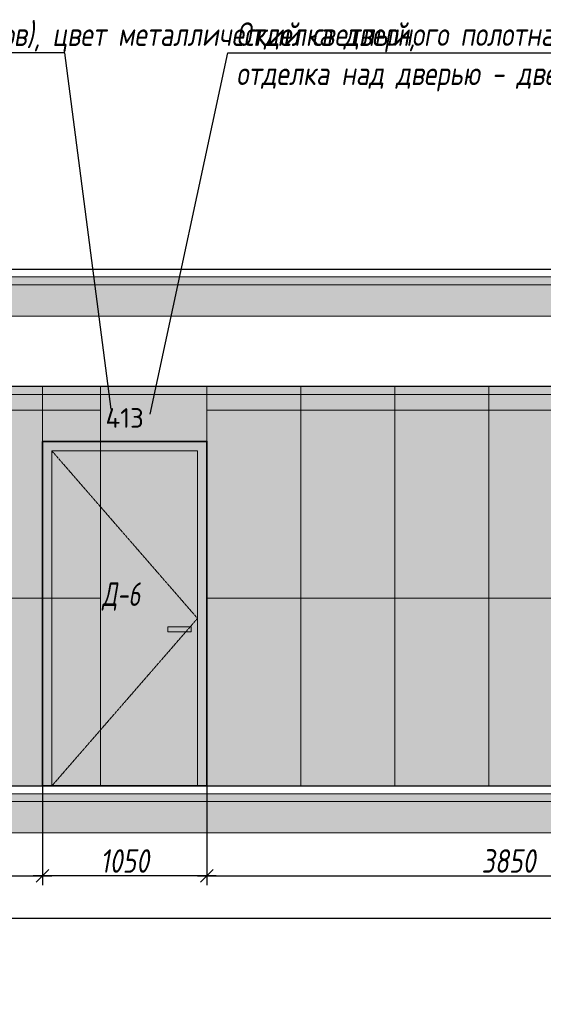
# Model space of a CAD drawing. Header units: millimetres. Extents: x -521669 to 178656, y -69521 to 560843.
# Tile 37 of 256: x -415071 to -411729, y 534424 to 540711. Entities that reach past the tile are written whole.
import ezdxf
from ezdxf import colors
from ezdxf.entities.mleader import LeaderData, LeaderLine
from ezdxf.math import Vec2, Vec3

# ---------------------------------------------------------------- set-up
doc = ezdxf.new("R2010")
doc.units = ezdxf.units.MM
doc.linetypes.add('( Hidden )', pattern=[0.375, 0.25, -0.125])
doc.linetypes.add('DASHDOT', pattern=[25.4, 12.7, -6.35, 0, -6.35])
doc.layers.get('Defpoints').update_dxf_attribs({"color": 31})
for name, color, linetype, lineweight in [('A-DETL-GENF', 7, 'Continuous', 5), ('dim_razv', 93, 'DASHDOT', 9), ('meb', 26, 'Continuous', 15), ('Двери', 7, 'Continuous', 5), ('Отделка стен', 253, 'Continuous', 0)]:
    doc.layers.add(name, color=color, linetype=linetype, lineweight=lineweight)
doc.styles.add('fl_iso paper', font='isocpeur.ttf', dxfattribs={"width": 0.8, "oblique": 10})
doc.styles.add('GODT type AU', font='isocpeur.ttf')
doc.styles.add('In tre', font='isocpeur.ttf', dxfattribs={"width": 0.8, "oblique": 10})
doc.dimstyles.new('In tre 1_50', dxfattribs={"dimtxt": 150, "dimasz": 80, "dimexe": 60, "dimexo": 10, "dimgap": 20, "dimtad": 1, "dimdec": 0, "dimrnd": 5, "dimzin": 0, "dimdsep": 46, "dimtxsty": 'fl_iso paper', "dimblk": 'OBLIQUE', "dimcen": 0, "dimdle": 60, "dimadec": 0, "dimazin": 0, "dimtfac": 1, "dimtdec": 0, "dimtofl": 0, "dimtmove": 1, "dimatfit": 1, "dimfxl": 40, "dimtolj": 1, "dimtzin": 0, "dimarcsym": 1})
pattern_1 = [(45, (47260.284, 4e-10), (-44.90128, 44.90128), []), (45, (47305.185, 4e-10), (-44.90128, 44.90128), [79.375, -15.875, 0, -15.875])]
pattern_2 = [(45, (47260.28, 4e-10), (-89.80256, 89.80256), []), (45, (47350.09, 4e-10), (-89.80256, 89.80256), [158.75, -31.75, 0, -31.75])]

# ---------------------------------------------------------------- blocks, each defined once
blk = doc.blocks.new('*U12278')
at = {"layer": 'A-DETL-GENF'}
h = blk.add_hatch(dxfattribs=at)
h.set_pattern_fill('ANSI35', color=256, scale=10, style=0)
h.set_pattern_definition(pattern_1)
h.paths.add_polyline_path([(0, -100), (47680.7, -100), (47680.7, -50), (0, -50)])
h = blk.add_hatch(dxfattribs=at)
h.set_pattern_fill('ANSI35', color=256, scale=20, style=0)
h.set_pattern_definition(pattern_2)
h.paths.add_polyline_path([(0, -300), (47680.7, -300), (47680.7, -100), (0, -100)])
at = {"lineweight": 13}
blk.add_lwpolyline([(0, -50), (47680.7, -50), (47680.7, 0), (0, 0)], close=True, dxfattribs=at)
at = {"lineweight": 30}
blk.add_lwpolyline([(0, 0), (47680.7, 0)], dxfattribs=at)
at = {"layer": 'A-DETL-GENF'}
for points in [[(0, -100), (47680.7, -100), (47680.7, -50), (0, -50)], [(0, -300), (47680.7, -300), (47680.7, -100), (0, -100)]]:
    blk.add_lwpolyline(points, close=True, dxfattribs=at)
blk = doc.blocks.new('*U12279')
at = {"layer": 'A-DETL-GENF'}
h = blk.add_hatch(dxfattribs=at)
h.set_pattern_fill('ANSI35', color=256, scale=10, style=0)
h.set_pattern_definition(pattern_1)
h.paths.add_polyline_path([(0, -100), (47680.7, -100), (47680.7, -50), (0, -50)])
h = blk.add_hatch(dxfattribs=at)
h.set_pattern_fill('ANSI35', color=256, scale=20, style=0)
h.set_pattern_definition(pattern_2)
h.paths.add_polyline_path([(0, -300), (47680.7, -300), (47680.7, -100), (0, -100)])
at = {"lineweight": 13}
blk.add_lwpolyline([(0, -50), (47680.7, -50), (47680.7, 0), (0, 0)], close=True, dxfattribs=at)
at = {"lineweight": 30}
blk.add_lwpolyline([(0, 0), (47680.7, 0)], dxfattribs=at)
at = {"layer": 'A-DETL-GENF'}
for points in [[(0, -100), (47680.7, -100), (47680.7, -50), (0, -50)], [(0, -300), (47680.7, -300), (47680.7, -100), (0, -100)]]:
    blk.add_lwpolyline(points, close=True, dxfattribs=at)
blk = doc.blocks.new('_Oblique')
at = {"color": 0, "linetype": 'ByBlock', "lineweight": -2}
blk.add_line((-0.5, -0.5), (0.5, 0.5), dxfattribs=at)
blk = doc.blocks.new('*D12298')
at = {"layer": 'Defpoints', "color": 0, "linetype": 'ByBlock', "transparency": 16777216}
for p in [(-418173.8, 535966.6), (-414925.8, 535852), (-414925.8, 535244)]:
    blk.add_point(p, dxfattribs=at)
at = {"layer": 'dim_razv', "color": 0, "linetype": 'ByBlock', "lineweight": -2, "transparency": 16777216}
for p, q in [((-418173.8, 535956.6), (-418173.8, 535184)), ((-414925.8, 535842), (-414925.8, 535184)), ((-418233.8, 535244), (-414865.8, 535244))]:
    blk.add_line(p, q, dxfattribs=at)
at = {"layer": 'dim_razv', "color": 0, "linetype": 'ByBlock', "lineweight": -2, "transparency": 16777216, "xscale": 80, "yscale": 80, "zscale": 80, "rotation": 180}
blk.add_blockref('_Oblique', (-418173.8, 535244), dxfattribs=at)
at = {"layer": 'dim_razv', "color": 0, "linetype": 'ByBlock', "lineweight": -2, "transparency": 16777216, "xscale": 80, "yscale": 80, "zscale": 80}
blk.add_blockref('_Oblique', (-414925.8, 535244), dxfattribs=at)
at = {"layer": 'dim_razv', "color": 0, "linetype": 'ByBlock', "transparency": 16777216, "insert": (-416549.8, 535339), "char_height": 150, "attachment_point": 5, "style": 'fl_iso paper'}
blk.add_mtext('\\A1;3250', dxfattribs=at)
blk = doc.blocks.new('*D12299')
at = {"layer": 'Defpoints', "color": 0, "linetype": 'ByBlock', "transparency": 16777216}
for p in [(-414925.8, 535818.2), (-413875.8, 535818.2), (-414925.8, 535244)]:
    blk.add_point(p, dxfattribs=at)
at = {"layer": 'dim_razv', "color": 0, "linetype": 'ByBlock', "lineweight": -2, "transparency": 16777216}
for p, q in [((-414925.8, 535808.2), (-414925.8, 535184)), ((-413875.8, 535808.2), (-413875.8, 535184)), ((-413815.8, 535244), (-414985.8, 535244))]:
    blk.add_line(p, q, dxfattribs=at)
at = {"layer": 'dim_razv', "color": 0, "linetype": 'ByBlock', "lineweight": -2, "transparency": 16777216, "xscale": 80, "yscale": 80, "zscale": 80, "rotation": 180}
blk.add_blockref('_Oblique', (-414925.8, 535244), dxfattribs=at)
at = {"layer": 'dim_razv', "color": 0, "linetype": 'ByBlock', "lineweight": -2, "transparency": 16777216, "xscale": 80, "yscale": 80, "zscale": 80}
blk.add_blockref('_Oblique', (-413875.8, 535244), dxfattribs=at)
at = {"layer": 'dim_razv', "color": 0, "linetype": 'ByBlock', "transparency": 16777216, "insert": (-414400.8, 535339), "char_height": 150, "attachment_point": 5, "style": 'fl_iso paper'}
blk.add_mtext('\\A1;1050', dxfattribs=at)
blk = doc.blocks.new('*D12305')
at = {"layer": 'Defpoints', "color": 0, "linetype": 'ByBlock', "transparency": 16777216}
for p in [(-430755.7, 535618.2), (-408895.8, 535397.2), (-430755.7, 534971.6)]:
    blk.add_point(p, dxfattribs=at)
at = {"layer": 'dim_razv', "color": 0, "linetype": 'ByBlock', "lineweight": -2, "transparency": 16777216}
for p, q in [((-430755.7, 535608.2), (-430755.7, 534911.6)), ((-408895.8, 535387.2), (-408895.8, 534911.6)), ((-408835.8, 534971.6), (-430815.7, 534971.6))]:
    blk.add_line(p, q, dxfattribs=at)
at = {"layer": 'dim_razv', "color": 0, "linetype": 'ByBlock', "lineweight": -2, "transparency": 16777216, "xscale": 80, "yscale": 80, "zscale": 80, "rotation": 180}
blk.add_blockref('_Oblique', (-430755.7, 534971.6), dxfattribs=at)
at = {"layer": 'dim_razv', "color": 0, "linetype": 'ByBlock', "lineweight": -2, "transparency": 16777216, "xscale": 80, "yscale": 80, "zscale": 80}
blk.add_blockref('_Oblique', (-408895.8, 534971.6), dxfattribs=at)
at = {"layer": 'dim_razv', "color": 0, "linetype": 'ByBlock', "transparency": 16777216, "insert": (-419825.7, 535066.6), "char_height": 150, "attachment_point": 5, "style": 'fl_iso paper'}
blk.add_mtext('\\A1;21860', dxfattribs=at)
blk = doc.blocks.new('*D12337')
at = {"layer": 'Defpoints', "color": 0, "linetype": 'ByBlock', "transparency": 16777216}
for p in [(-413875.8, 535975.5), (-410025.8, 535935.9), (-410025.8, 535244)]:
    blk.add_point(p, dxfattribs=at)
at = {"layer": 'dim_razv', "color": 0, "linetype": 'ByBlock', "lineweight": -2, "transparency": 16777216}
for p, q in [((-413875.8, 535965.5), (-413875.8, 535184)), ((-410025.8, 535925.9), (-410025.8, 535184)), ((-413935.8, 535244), (-409965.8, 535244))]:
    blk.add_line(p, q, dxfattribs=at)
at = {"layer": 'dim_razv', "color": 0, "linetype": 'ByBlock', "lineweight": -2, "transparency": 16777216, "xscale": 80, "yscale": 80, "zscale": 80, "rotation": 180}
blk.add_blockref('_Oblique', (-413875.8, 535244), dxfattribs=at)
at = {"layer": 'dim_razv', "color": 0, "linetype": 'ByBlock', "lineweight": -2, "transparency": 16777216, "xscale": 80, "yscale": 80, "zscale": 80}
blk.add_blockref('_Oblique', (-410025.8, 535244), dxfattribs=at)
at = {"layer": 'dim_razv', "color": 0, "linetype": 'ByBlock', "transparency": 16777216, "insert": (-411950.8, 535339), "char_height": 150, "attachment_point": 5, "style": 'fl_iso paper'}
blk.add_mtext('\\A1;3850', dxfattribs=at)
blk = doc.blocks.new('*U12277')
at = {"layer": 'dim_razv', "true_color": 0xffffff, "transparency": 33554559}
h = blk.add_hatch(color=7, dxfattribs=at)
h.dxf.hatch_style = 1
h.paths.add_polyline_path([(0, 0), (46839.8, 0), (46839.8, 50), (0, 50)])
at = {"lineweight": 20, "transparency": 33554559}
blk.add_lwpolyline([(0, 0), (46839.8, 0), (46839.8, 50), (0, 50)], close=True, dxfattribs=at)

msp = doc.modelspace()

# ---------------------------------------------------------------- hatches: boundary and pattern name
at = {"layer": 'dim_razv', "true_color": 0xeceae4, "transparency": 33554687}
h = msp.add_hatch(dxfattribs=at)
h.set_pattern_fill('AR-SAND', color=254, scale=3, angle=315)
h.set_pattern_definition([(352.5, (120932.77, 69898.98), (100.426047, 107.214405), [0, -115.824, 0, -129.54, 0, -123.825]), (322.5, (120932.77, 69898.98), (247.419855, 56.70328), [0, -62.484, 0, -104.394, 0, -40.005]), (282.5, (120866.5, 69965.26), (168.099694, -167.489948), [0, -38.1, 0, -137.16, 0, -179.07]), (272.5, (120866.5, 69965.26), (209.265234, -114.68433), [0, -19.05, 0, -89.916, 0, -102.87])])
h.paths.add_polyline_path([(-435515.6, 538368.2), (-454175.6, 538368.2), (-454175.6, 535818.2), (-407335.8, 535818.2), (-407335.8, 538368.2), (-434252.7, 538368.2)])
h.paths.add_polyline_path([(-451545.6, 538018.2), (-452045.6, 538018.2), (-452045.6, 535968.2), (-451545.6, 535968.2)], flags=16)
h.paths.add_polyline_path([(-448145.6, 538018.2), (-450145.6, 538018.2), (-450145.6, 535968.2), (-448145.6, 535968.2)], flags=16)
h.paths.add_polyline_path([(-447375.6, 535818.2), (-445765.6, 535818.2), (-445765.6, 538018.2), (-447375.6, 538018.2)], flags=17)
h.paths.add_polyline_path([(-445220.7, 538318.2), (-443520.7, 538318.2), (-443520.7, 535818.2), (-445220.7, 535818.2)], flags=16)
h.paths.add_polyline_path([(-442975.6, 535818.2), (-442975.6, 537998.2), (-441015.6, 537998.2), (-441015.6, 535818.2)], flags=17)
h.paths.add_polyline_path([(-439045.6, 538018.2), (-440545.6, 538018.2), (-440545.6, 535968.2), (-439045.6, 535968.2)], flags=16)
h.paths.add_polyline_path([(-438445.6, 538018.2), (-438845.6, 538018.2), (-438845.6, 535968.2), (-438445.6, 535968.2)], flags=16)
h.paths.add_polyline_path([(-436995.6, 538018.2), (-437945.6, 538018.2), (-437945.6, 535968.2), (-436995.6, 535968.2)], flags=16)
h.paths.add_polyline_path([(-434995.6, 538018.2), (-435395.6, 538018.2), (-435395.6, 535968.2), (-434995.6, 535968.2)], flags=16)
h.paths.add_polyline_path([(-432315.6, 538018.2), (-433765.6, 538018.2), (-433765.6, 535818.2), (-432315.6, 535818.2)], flags=16)
h.paths.add_polyline_path([(-419448.7, 537221.9), (-418698.7, 537221.9), (-418698.7, 535871.9), (-419448.7, 535871.9)], flags=16)
h.paths.add_polyline_path([(-450845.6, 538018.2), (-451445.6, 538018.2), (-451445.6, 535968.2), (-450845.6, 535968.2)], flags=16)
at = {"layer": 'dim_razv', "true_color": 0xcccccc}
h = msp.add_hatch(dxfattribs=at)
h.set_pattern_fill('AR-SAND', color=254, scale=3, angle=315)
h.set_pattern_definition([(352.5, (-535552.88, 524679.52), (100.42605, 107.2144), [0, -115.824, 0, -129.54, 0, -123.825]), (322.5, (-535552.88, 524679.52), (247.41986, 56.70328), [0, -62.484, 0, -104.394, 0, -40.005]), (282.5, (-535619.15, 524745.8), (168.0997, -167.48995), [0, -38.1, 0, -137.16, 0, -179.07]), (272.5, (-535619.15, 524745.8), (209.26523, -114.68433), [0, -19.05, 0, -89.916, 0, -102.87])])
h.paths.add_polyline_path([(-414125.8, 536833.2), (-413975.8, 536833.2), (-413975.8, 536803.2), (-414125.8, 536803.2)])
at = {"layer": 'meb', "lineweight": 9, "true_color": 0x000000, "transparency": 33554687}
h = msp.add_hatch(dxfattribs=at)
h.set_pattern_fill('WOOD6', color=18, scale=500, angle=70, pattern_type=2)
h.set_pattern_definition([(65.6014, (-568453.917, 540988.9), (171.008879, 469.846507), [32.596, -6486.6055]), (74.3987, (-568416.33, 540975.217), (1582.275289, 5809.165425), [32.596, -6486.6065]), (66.9874, (-568628.192, 541036.366), (171.0084906, 469.846981), [47.5655, -9465.5815]), (73.0127, (-568656.383, 541046.627), (2608.34782, 8628.2388574), [47.5655, -9465.5825]), (65.4262, (-568508.813, 540976.953), (2692.964117, 5936.9969055), [62.6995, -12477.2345]), (74.5739, (-568381.955, 540930.78), (1582.2764426, 5809.1649888), [62.6995, -12477.2365]), (68.1525, (-568596.167, 540992.785), (171.0092826, 469.8465317), [77.5405, -15430.521]), (71.8476, (-568708.925, 541033.828), (4660.4585783, 14266.3986336), [77.5405, -15430.522]), (63.4182, (-568556.653, 540991.705), (2008.926161, 4057.6106541), [65.4315, -13020.817]), (74.5739, (-568330.272, 540911.97), (1582.2764426, 5809.1649888), [62.6995, -12477.2365]), (71.8476, (-568748.862, 541048.363), (4660.4585783, 14266.3986336), [77.5405, -15430.522]), (70, (-568443.56, 540615.33), (-469.8463, 171.01), [70, -430]), (70, (-568495.24, 540634.14), (-469.8463, 171.01), [70, -430]), (70, (-568612.7, 540676.9), (-469.8463, 171.01), [70, -430]), (69.209, (-568686.473, 540703.74), (12954.03862925, 34127.60422081), [72.507, -72434.4025]), (69.5225, (-568723.9034, 540717.3634), (171.01042241, 469.84603378), [100.0035, -59902.08]), (82.609, (-568764.8186, 540732.255), (4409.75308902, 34044.93653618), [48.674, -38890.441]), (61.4686, (-568748.962, 540726.484), (1666.9538994, 3117.900554), [50.5595, -10061.3315]), (70.4775, (-568788.1155, 540740.7346), (19880.30710864, 56082.73736222), [100.0035, -59902.08]), (70.7899, (-568825.547, 540754.359), (11839.88184324, 34001.03541368), [72.507, -36430.962]), (70.7899, (-568865.484, 540768.8945), (11839.88184324, 34001.03541368), [72.507, -36430.962]), (76.0724, (-568588.765, 540742.669), (3378.7563056, 13668.722228), [118.163, -23514.439]), (63.9277, (-568471.303, 540699.917), (4188.85944166, 8585.06869065), [118.163, -23514.4345]), (76.0724, (-568660.736, 540771.525), (3378.7563056, 13668.722228), [118.163, -23514.439]), (63.9277, (-568801.689, 540822.818), (4188.85944166, 8585.06869065), [118.163, -23514.4345]), (85.9453, (-568509.51, 540777.675), (43.186263, 1580.547963), [36.4005, -3603.6525]), (80.954, (-568544.553, 540739.88), (385.2068691, 2520.240605), [78.9385, -15708.7115]), (59.0461, (-568506.965, 540726.199), (6795.4575344, 11360.9666392), [78.9385, -15708.706]), (80.954, (-568688.918, 540811.048), (385.2068691, 2520.240605), [78.9385, -15708.7115]), (59.0461, (-568754.697, 540834.989), (6795.4575344, 11360.9666392), [78.9385, -15708.706]), (74.7636, (-568634.47, 540748.663), (1411.268487, 5339.318), [120.416, -5900.381]), (63.9277, (-568419.62, 540681.106), (4188.85944166, 8585.06869065), [118.163, -23514.4345]), (63.9277, (-568841.626, 540837.354), (4188.85944166, 8585.06869065), [118.163, -23514.4345]), (46.8016, (-568737.61, 540823.45), (1794.733447, 2007.214747), [38.079, -3769.802]), (63.9911, (-568758.557, 540780.525), (2179.9383233, 4527.455938), [47.7625, -9504.722]), (73.3664, (-568568.21, 540660.695), (2266.322845, 7688.5481597), [82.6425, -8432.05]), (66.6337, (-568539.742, 540650.334), (171.00869, 469.8466143), [82.6425, -8432.049]), (71.5911, (-568653.427, 540691.712), (5515.5177835, 16615.6266733), [60.023, -17946.92]), (70, (-568560.3, 540857.36), (-469.8463, 171.01), [62.5, -437.5]), (70, (-568419.37, 540806.06), (-469.8463, 171.01), [62.5, -437.5]), (51.5652, (-568477.01, 540896.2), (171.00867, 469.84671), [31.623, -1549.5145]), (63.2903, (-568496.247, 540857.98), (2008.926495, 4057.6104033), [42.793, -8515.826]), (76.3401, (-568506.94, 540813.984), (898.24016, 3929.77849), [45.277, -4482.415]), (80.6196, (-568462.502, 540848.36), (385.2061187, 2520.240567), [40.697, -8098.712]), (92.6198, (-568455.87, 540888.51), (-212.463999, 3801.952825), [32.5, -6467.497]), (70, (-568532.14, 540817.84), (-469.8463, 171.01), [95, -405]), (70, (-568466.36, 540793.9), (-469.8463, 171.01), [95, -405]), (73.3664, (-568676.507, 540889.004), (2266.322845, 7688.5481597), [85.147, -8429.5455]), (66.6337, (-568714.095, 540902.685), (171.00869, 469.8466143), [85.147, -8429.545]), (70, (-568367.7, 540787.24), (-469.8463, 171.01), [62.5, -437.5]), (51.5652, (-568509.51, 540777.67), (171.00867, 469.84671), [55.34, -1525.7975]), (65.2365, (-568475.112, 540821.023), (171.009178, 469.846743), [30.104, -5990.692]), (77.4314, (-568724.813, 540770.903), (1625.459454, 7389.714305), [57.987, -11539.4265]), (88.4349, (-568712.2, 540827.5), (-127.82536, 1110.70212), [23.717, -1557.4215]), (63.66, (-568538.95, 540916.09), (171.008346, 469.847107), [67.9155, -4459.7755]), (76.3401, (-568397.994, 540864.786), (898.24016, 3929.77849), [67.9155, -4459.7765]), (71.273, (-568632.295, 540886.214), (7054.6075495, 20844.2438088), [112.528, -22393.0265]), (68.7271, (-568749.764, 540928.965), (171.0088508, 469.8466633), [112.528, -22393.0255]), (61.0275, (-568499.65, 540907.107), (3162.809465, 5765.986942), [48.0885, -9569.6]), (70, (-568602.83, 540864.85), (-469.8463, 171.01), [135, -365]), (76.3401, (-568346.31, 540845.975), (898.24016, 3929.77849), [67.9155, -4459.7765]), (68.7271, (-568789.7, 540943.5), (171.0088508, 469.8466633), [112.528, -22393.0255]), (60.5378, (-568476.36, 540949.18), (171.009083, 469.84671), [45.6205, -2995.7595]), (70, (-568652.13, 540970.6), (-469.8463, 171.01), [70, -430]), (70, (-568680.3, 540980.85), (-469.8463, 171.01), [70, -430]), (79.211, (-568433.871, 540883.166), (556.2152697, 2990.0877084), [93.7085, -18647.955]), (76.4916, (-568707.9897, 541182.4795), (14455.54399161, 60185.545455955), [57.862, -83980.958]), (76.4916, (-568668.0527, 541167.9436), (14455.54399161, 60185.545455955), [57.862, -83980.958]), (80.0418, (-568631.155, 541130.5603), (8425.60322164, 48013.86418706), [81.2445, -57297.7555]), (62.093, (-568609.597, 541080.147), (6838.6377563, 12941.5171704), [121.152, -18051.623]), (63.5515, (-568541.2363, 541121.7766), (13892.44688303, 27933.073674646), [57.866, -89005.62]), (67.1373, (-568511.344, 541086.953), (171.0122466, 469.845349), [50.0625, -9962.4325]), (71.7899, (-568466.709, 541070.707), (4831.4685046, 14736.2447852), [80.039, -15927.7715]), (70, (-568410.74, 541092.9), (-469.8463, 171.01), [40, -460]), (70, (-568382.55, 541082.64), (-469.8463, 171.01), [40, -460]), (68.2101, (-568353.946, 541029.664), (171.0098556, 469.8463527), [80.039, -15927.7715]), (68.2101, (-568302.262, 541010.853), (171.0098556, 469.8463527), [80.039, -15927.7715]), (66.4238, (-568482.74, 541033.974), (171.009185, 469.8468474), [40.078, -7975.5305]), (73.5763, (-568365.277, 540991.222), (2095.3090965, 7218.702968), [40.078, -7975.5315]), (66.4238, (-568567.31, 541064.756), (171.009185, 469.8468474), [40.078, -7975.5305]), (73.5763, (-568684.77, 541107.505), (2095.3090965, 7218.702968), [40.078, -7975.5315]), (66.4238, (-568440.453, 541018.583), (171.009185, 469.8468474), [40.078, -7975.5305]), (73.5763, (-568407.563, 541006.613), (2095.3090965, 7218.702968), [40.078, -7975.5315]), (66.4238, (-568527.374, 541050.22), (171.009185, 469.8468474), [40.078, -7975.5305]), (73.5763, (-568313.594, 540972.41), (2095.3090965, 7218.702968), [40.078, -7975.5315]), (73.5763, (-568724.708, 541122.04), (2095.3090965, 7218.702968), [40.078, -7975.5315]), (73.5763, (-568642.486, 541092.118), (2095.3090965, 7218.702968), [40.078, -7975.5315]), (63.66, (-568551.28, 541101.49), (171.008346, 469.847107), [22.6385, -4505.0525]), (76.3401, (-568673.443, 541145.95), (898.24016, 3929.77849), [22.6385, -4505.0535]), (76.3401, (-568713.38, 541160.487), (898.24016, 3929.77849), [22.6385, -4505.0535]), (70.2731, (-568424.4, 541055.3), (-469.8466, 171.0099), [40.0005, -460.005]), (70, (-568396.23, 541045.06), (-469.8463, 171.01), [40, -460]), (51.5652, (-568592.7, 541177.75), (171.00867, 469.84671), [23.717, -1557.4205]), (92.6198, (-568592.694, 541177.752), (-212.463999, 3801.952825), [24.375, -6475.622]), (71.5911, (-568491.893, 541133.082), (5515.5177835, 16615.6266733), [30.012, -17976.931])])
h.paths.add_polyline_path([(-413875.8, 538018.2), (-414925.8, 538018.2), (-414925.8, 538368.2), (-413875.8, 538368.2)])
h.paths.add_polyline_path([(-414925.8, 538018.2), (-413875.8, 538018.2), (-413875.8, 535818.2), (-414925.8, 535818.2)])

# ---------------------------------------------------------------- linework, layer by layer
msp.add_lwpolyline([(-435515.6, 538368.2), (-454175.6, 538368.2), (-454175.6, 535818.2), (-407335.8, 535818.2), (-407335.8, 538368.2), (-434252.7, 538368.2)], close=True)
at = {"lineweight": 13}
for points in [[(-413875.8, 538018.2), (-414925.8, 538018.2), (-414925.8, 538368.2), (-413875.8, 538368.2)], [(-414865.8, 537958.2), (-413935.8, 537958.2), (-413935.8, 535818.2), (-414865.8, 535818.2)], [(-414125.8, 536833.2), (-413975.8, 536833.2), (-413975.8, 536803.2), (-414125.8, 536803.2)]]:
    msp.add_lwpolyline(points, close=True, dxfattribs=at)
at = {"lineweight": 35}
msp.add_lwpolyline([(-414925.8, 538018.2), (-413875.8, 538018.2), (-413875.8, 535818.2), (-414925.8, 535818.2)], close=True, dxfattribs=at)
at = {"linetype": '( Hidden )', "lineweight": 13, "ltscale": 10}
msp.add_lwpolyline([(-414865.8, 537958.2), (-413935.8, 536888.2), (-414865.8, 535818.2)], dxfattribs=at)
at = {"layer": 'Отделка стен', "transparency": 33554687}
for points in [[(-415155.8, 538368.2), (-415155.8, 538218.2), (-414555.8, 538218.2), (-414555.8, 538368.2)], [(-413875.8, 538368.2), (-413875.8, 538218.2), (-413275.8, 538218.2), (-413275.8, 538368.2)], [(-413275.8, 538368.2), (-413275.8, 538218.2), (-412675.8, 538218.2), (-412675.8, 538368.2)], [(-412675.8, 538368.2), (-412675.8, 538218.2), (-412075.8, 538218.2), (-412075.8, 538368.2)], [(-412075.8, 538368.2), (-412075.8, 538218.2), (-411475.8, 538218.2), (-411475.8, 538368.2)], [(-415155.8, 538218.2), (-415155.8, 537018.2), (-414555.8, 537018.2), (-414555.8, 538218.2)], [(-413875.8, 538218.2), (-413875.8, 537018.2), (-413275.8, 537018.2), (-413275.8, 538218.2)], [(-413275.8, 538218.2), (-413275.8, 537018.2), (-412675.8, 537018.2), (-412675.8, 538218.2)], [(-412675.8, 538218.2), (-412675.8, 537018.2), (-412075.8, 537018.2), (-412075.8, 538218.2)], [(-412075.8, 538218.2), (-412075.8, 537018.2), (-411475.8, 537018.2), (-411475.8, 538218.2)], [(-415155.8, 537018.2), (-415155.8, 535818.2), (-414555.8, 535818.2), (-414555.8, 537018.2)], [(-413875.8, 537018.2), (-413875.8, 535818.2), (-413275.8, 535818.2), (-413275.8, 537018.2)], [(-413275.8, 537018.2), (-413275.8, 535818.2), (-412675.8, 535818.2), (-412675.8, 537018.2)], [(-412675.8, 537018.2), (-412675.8, 535818.2), (-412075.8, 535818.2), (-412075.8, 537018.2)], [(-412075.8, 537018.2), (-412075.8, 535818.2), (-411475.8, 535818.2), (-411475.8, 537018.2)]]:
    msp.add_lwpolyline(points, close=True, dxfattribs=at)

# ---------------------------------------------------------------- block references
for name, p in [('*U12278', (-454596.1, 539118.2)), ('*U12277', (-454175.6, 538318.2)), ('*U12279', (-454596.1, 535818.2))]:
    msp.add_blockref(name, p)

# ---------------------------------------------------------------- texts
at = {"layer": 'dim_razv', "color": 254, "true_color": 0xcccccc, "insert": (-414400.8, 538168.2), "char_height": 125, "attachment_point": 5, "style": 'GODT type AU'}
msp.add_mtext_dynamic_manual_height_columns('413', width=166.384, gutter_width=12.5, heights=[0], dxfattribs=at)
at = {"layer": 'Двери', "lineweight": 0, "insert": (-414422.7, 537027.5), "char_height": 150, "attachment_point": 5, "style": 'fl_iso paper'}
msp.add_mtext_dynamic_manual_height_columns('{\\W0.7;Д-6}', width=190.261, gutter_width=1350, heights=[0], dxfattribs=at)

# ---------------------------------------------------------------- dimensions: what is measured, and where the dimension line sits
at = {"layer": 'dim_razv', "color": 18, "linetype": 'ByBlock', "true_color": 0x000000}
for base, p1, p2, picture, middle in [((-414925.8, 535244), (-418173.8, 535966.6), (-414925.8, 535852), '*D12298', (-416549.8, 535339)), ((-414925.8, 535244), (-413875.8, 535818.2), (-414925.8, 535818.2), '*D12299', (-414400.8, 535339)), ((-430755.7, 534971.6), (-408895.8, 535397.2), (-430755.7, 535618.2), '*D12305', (-419825.7, 535066.6))]:
    dim = msp.add_linear_dim(base=base, p1=p1, p2=p2, dimstyle='In tre 1_50', dxfattribs=at)
    dim.commit()
    dim.dimension.update_dxf_attribs({"geometry": picture, "text_midpoint": middle})
dim = msp.add_linear_dim(base=(-410025.8, 535244), p1=(-413875.8, 535975.5), p2=(-410025.8, 535935.9), dimstyle='In tre 1_50', dxfattribs=at)
dim.commit()
dim.dimension.update_dxf_attribs({"geometry": '*D12337', "text_midpoint": (-411950.8, 535244), "dimtype": 160})

# ---------------------------------------------------------------- leaders
at = {"layer": 'dim_razv', "color": 0, "linetype": 'ByBlock'}
ml = msp.add_multileader_mtext('Standard', dxfattribs=at)
ml.set_content('Цифры номера квартиры (аппартаментов), цвет металлический светлый, \\Pвысота номера - 130*мм', style='In tre')
ml.set_leader_properties()
ml.build(insert=Vec2(0, 0))
ml.multileader.update_dxf_attribs({"text_left_attachment_type": 6, "text_right_attachment_type": 6, "dogleg_length": 1, "arrow_head_size": 0, "scale": 50})
ctx = ml.context
ctx.base_point, ctx.scale, ctx.char_height, ctx.arrow_head_size, ctx.landing_gap_size, ctx.plane_origin = Vec3(-418203.3, 540498.8), 50, 150, 0, 4.5, Vec3(-408403.2, 538391.8)
ctx.left_attachment, ctx.right_attachment = 6, 6
notes = []
notes.append((ctx, [(0, (1, 1, 0), (-414781.9, 540498.8), (-1, 0), 50, [(1, [(-414486.6, 538223.4)], 0, [])])]))
ctx.mtext.insert, ctx.mtext.width, ctx.mtext.defined_height, ctx.mtext.flow_direction = Vec3(-418198.8, 540693.8), 3469.079, 696.6, 5
ml = msp.add_multileader_mtext('Standard', dxfattribs=at)
ml.set_content('Отделка дверного полотна и стены над дверным проемом в один цвет,\\Pотделка над дверью - дверным добором', style='In tre')
ml.set_leader_properties()
ml.build(insert=Vec2(0, 0))
ml.multileader.update_dxf_attribs({"text_left_attachment_type": 6, "text_right_attachment_type": 6, "dogleg_length": 1, "arrow_head_size": 0, "scale": 50})
ctx = ml.context
ctx.base_point, ctx.scale, ctx.char_height, ctx.arrow_head_size, ctx.landing_gap_size, ctx.plane_origin = Vec3(-413692.7, 540498.8), 50, 150, 0, 4.5, Vec3(-408125.9, 538157.7)
ctx.left_attachment, ctx.right_attachment = 6, 6
notes.append((ctx, [(1, (1, 1, 0), (-413742.7, 540498.8), (1, 0), 50, [(1, [(-414238.3, 538191.9)], 0, [])])]))
ctx.mtext.insert, ctx.mtext.width, ctx.mtext.defined_height, ctx.mtext.flow_direction = Vec3(-413688.2, 540693.8), 3361.191, 696.6, 5
ml = msp.add_multileader_mtext('Standard', dxfattribs=at)
ml.set_content('Потолок подвесной, реечный\\Pрейка 50х50 белого цвета, шаг рейки 120-125мм', style='In tre')
ml.set_leader_properties()
ml.build(insert=Vec2(0, 0))
ml.multileader.update_dxf_attribs({"text_left_attachment_type": 6, "text_right_attachment_type": 6, "dogleg_length": 1, "arrow_head_size": 0, "scale": 50})
ctx = ml.context
ctx.base_point, ctx.scale, ctx.char_height, ctx.arrow_head_size, ctx.landing_gap_size, ctx.plane_origin = Vec3(-453529.1, 540179.4), 50, 150, 0, 4.5, Vec3(-444982, 538384.9)
ctx.left_attachment, ctx.right_attachment = 6, 6
notes.append((ctx, [(0, (1, 1, 0), (-451277.2, 540179.4), (-1, 0), 50, [(1, [(-451094.4, 538361.3)], 0, [])])]))
ctx.mtext.insert, ctx.mtext.width, ctx.mtext.defined_height, ctx.mtext.flow_direction = Vec3(-453524.6, 540374.4), 2509.515, 696.6, 5
ml = msp.add_multileader_mtext('Standard', dxfattribs=at)
ml.set_content('Потолок подвесной, реечный\\Pрейка 50х50 белого цвета, шаг рейки 120-125мм', style='In tre')
ml.set_leader_properties()
ml.build(insert=Vec2(0, 0))
ml.multileader.update_dxf_attribs({"text_left_attachment_type": 6, "text_right_attachment_type": 6, "dogleg_length": 1, "arrow_head_size": 0, "scale": 50})
ctx = ml.context
ctx.base_point, ctx.scale, ctx.char_height, ctx.arrow_head_size, ctx.landing_gap_size, ctx.plane_origin = Vec3(-430230.8, 540186.3), 50, 150, 0, 4.5, Vec3(-421683.7, 538391.8)
ctx.left_attachment, ctx.right_attachment = 6, 6
notes.append((ctx, [(0, (1, 1, 0), (-427978.9, 540186.3), (-1, 0), 50, [(1, [(-427796.1, 538368.2)], 0, [])])]))
ctx.mtext.insert, ctx.mtext.width, ctx.mtext.defined_height, ctx.mtext.flow_direction = Vec3(-430226.3, 540381.3), 2509.515, 696.6, 5
ml = msp.add_multileader_mtext('Standard', dxfattribs=at)
ml.set_content('Окраска запотолочного пространства в белый цвет RAL9016', style='In tre')
ml.set_leader_properties()
ml.build(insert=Vec2(0, 0))
ml.multileader.update_dxf_attribs({"text_left_attachment_type": 6, "text_right_attachment_type": 6, "dogleg_length": 1, "arrow_head_size": 0, "scale": 50})
ctx = ml.context
ctx.base_point, ctx.scale, ctx.char_height, ctx.arrow_head_size, ctx.landing_gap_size, ctx.plane_origin = Vec3(-443682, 540097.9), 50, 150, 0, 4.5, Vec3(-438847.5, 536407.3)
ctx.left_attachment, ctx.right_attachment = 6, 6
notes.append((ctx, [(0, (1, 1, 0), (-443732, 540097.9), (1, 0), 50, [(0, [(-444022.4, 538630.4)], 0, [])])]))
ctx.mtext.insert, ctx.mtext.width, ctx.mtext.flow_direction = Vec3(-443677.5, 540277.9), 3148.852, 5
ml = msp.add_multileader_mtext('Standard', dxfattribs=at)
ml.set_content('Окраска запотолочного пространства в белый цвет RAL9016', style='In tre')
ml.set_leader_properties()
ml.build(insert=Vec2(0, 0))
ml.multileader.update_dxf_attribs({"text_left_attachment_type": 6, "text_right_attachment_type": 6, "dogleg_length": 1, "arrow_head_size": 0, "scale": 50})
ctx = ml.context
ctx.base_point, ctx.scale, ctx.char_height, ctx.arrow_head_size, ctx.landing_gap_size, ctx.plane_origin = Vec3(-421305.9, 540097.9), 50, 150, 0, 4.5, Vec3(-416471.3, 536407.3)
ctx.left_attachment, ctx.right_attachment = 6, 6
notes.append((ctx, [(0, (1, 1, 0), (-421355.9, 540097.9), (1, 0), 50, [(0, [(-421646.2, 538630.4)], 0, [])])]))
ctx.mtext.insert, ctx.mtext.width, ctx.mtext.flow_direction = Vec3(-421301.4, 540277.9), 3148.852, 5
ml = msp.add_multileader_mtext('Standard', dxfattribs=at)
ml.set_content('Решетка вентиляционная декоративная 850х400 в цвет стен', style='In tre')
ml.set_leader_properties()
ml.build(insert=Vec2(0, 0))
ml.multileader.update_dxf_attribs({"text_left_attachment_type": 6, "text_right_attachment_type": 6, "dogleg_length": 1, "arrow_head_size": 0, "scale": 50})
ctx = ml.context
ctx.base_point, ctx.scale, ctx.char_height, ctx.arrow_head_size, ctx.landing_gap_size, ctx.plane_origin = Vec3(-449036.7, 540086.1), 50, 150, 0, 4.5, Vec3(-439146.9, 537760.7)
ctx.left_attachment, ctx.right_attachment = 6, 6
notes.append((ctx, [(0, (1, 1, 0), (-446129.4, 540086.1), (-1, 0), 50, [(1, [(-445371.9, 538518.2)], 0, [])])]))
ctx.mtext.insert, ctx.mtext.width, ctx.mtext.defined_height, ctx.mtext.flow_direction = Vec3(-449032.2, 540281.1), 2996.732, 696.6, 5
ml = msp.add_multileader_mtext('Standard', dxfattribs=at)
ml.set_content('Плитка керамогранитная, настенная, размер плитки 600х1200мм, расположить вертикально', style='In tre')
ml.set_leader_properties()
ml.build(insert=Vec2(0, 0))
ml.multileader.update_dxf_attribs({"text_left_attachment_type": 6, "text_right_attachment_type": 6, "dogleg_length": 1, "arrow_head_size": 0, "scale": 50})
ctx = ml.context
ctx.base_point, ctx.scale, ctx.char_height, ctx.arrow_head_size, ctx.landing_gap_size, ctx.plane_origin = Vec3(-440583.1, 539772.6), 50, 150, 0, 4.5, Vec3(-438669, 539652.2)
ctx.left_attachment, ctx.right_attachment = 6, 6
notes.append((ctx, [(1, (1, 1, 0), (-440633.1, 539772.6), (1, 0), 50, [(1, [(-441200.3, 538078.8)], 0, [])])]))
ctx.mtext.insert, ctx.mtext.width, ctx.mtext.defined_height, ctx.mtext.flow_direction = Vec3(-440578.6, 539967.6), 3060.297, 696.6, 5
ml = msp.add_multileader_mtext('Standard', dxfattribs=at)
ml.set_content('Плитка керамогранитная, настенная, размер плитки 600х1200мм, расположить вертикально', style='In tre')
ml.set_leader_properties()
ml.build(insert=Vec2(0, 0))
ml.multileader.update_dxf_attribs({"text_left_attachment_type": 6, "text_right_attachment_type": 6, "dogleg_length": 1, "arrow_head_size": 0, "scale": 50})
ctx = ml.context
ctx.base_point, ctx.scale, ctx.char_height, ctx.arrow_head_size, ctx.landing_gap_size, ctx.plane_origin = Vec3(-426045.7, 539772.6), 50, 150, 0, 4.5, Vec3(-424131.6, 539652.2)
ctx.left_attachment, ctx.right_attachment = 6, 6
notes.append((ctx, [(1, (1, 1, 0), (-426095.7, 539772.6), (1, 0), 50, [(1, [(-426662.9, 538078.8)], 0, [])])]))
ctx.mtext.insert, ctx.mtext.width, ctx.mtext.defined_height, ctx.mtext.flow_direction = Vec3(-426041.2, 539967.6), 3060.297, 696.6, 5
ml = msp.add_multileader_mtext('Standard', dxfattribs=at)
ml.set_content('Шкаф пожарный встроенный', style='In tre')
ml.set_leader_properties()
ml.build(insert=Vec2(0, 0))
ml.multileader.update_dxf_attribs({"text_left_attachment_type": 6, "text_right_attachment_type": 6, "dogleg_length": 1, "arrow_head_size": 0, "scale": 50})
ctx = ml.context
ctx.base_point, ctx.scale, ctx.char_height, ctx.arrow_head_size, ctx.landing_gap_size, ctx.plane_origin = Vec3(-418478.7, 534482), 50, 150, 0, 4.5, Vec3(-405358.2, 532815.1)
ctx.left_attachment, ctx.right_attachment = 6, 6
notes.append((ctx, [(1, (1, 1, 0), (-418528.7, 534482), (1, 0), 50, [(1, [(-419146.7, 536150.9)], 0, [])])]))
ctx.mtext.insert, ctx.mtext.width, ctx.mtext.defined_height, ctx.mtext.flow_direction = Vec3(-418474.2, 534677), 2509.515, 696.6, 5
ml = msp.add_multileader_mtext('Standard', dxfattribs=at)
ml.set_content('Розетка для уборочного инвентаря, \\Pв цвет стен', style='In tre')
ml.set_leader_properties()
ml.build(insert=Vec2(0, 0))
ml.multileader.update_dxf_attribs({"text_left_attachment_type": 6, "text_right_attachment_type": 6, "dogleg_length": 1, "arrow_head_size": 0, "scale": 50})
ctx = ml.context
ctx.base_point, ctx.scale, ctx.char_height, ctx.arrow_head_size, ctx.landing_gap_size, ctx.plane_origin = Vec3(-424226.5, 534687), 50, 150, 0, 4.5, Vec3(-422415.5, 534473)
ctx.left_attachment, ctx.right_attachment = 6, 6
notes.append((ctx, [(0, (1, 1, 0), (-421390.4, 534687), (-1, 0), 50, [(1, [(-420779, 536068.2)], 0, [])])]))
ctx.mtext.insert, ctx.mtext.width, ctx.mtext.defined_height, ctx.mtext.flow_direction = Vec3(-424222, 534867), 3060.297, 696.6, 5
ml = msp.add_multileader_mtext('Standard', dxfattribs=at)
ml.set_content('Плитка керамогранитная, настенная, размер плитки 600х1200мм, расположить вертикально', style='In tre')
ml.set_leader_properties()
ml.build(insert=Vec2(0, 0))
ml.multileader.update_dxf_attribs({"text_left_attachment_type": 6, "text_right_attachment_type": 6, "dogleg_length": 1, "arrow_head_size": 0, "scale": 50})
ctx = ml.context
ctx.base_point, ctx.scale, ctx.char_height, ctx.arrow_head_size, ctx.landing_gap_size, ctx.plane_origin = Vec3(-427835, 534593.5), 50, 150, 0, 4.5, Vec3(-421786, 534473)
ctx.left_attachment, ctx.right_attachment = 6, 6
notes.append((ctx, [(0, (1, 1, 0), (-424845.8, 534593.5), (-1, 0), 50, [(1, [(-424368.6, 535994.7)], 0, [])])]))
ctx.mtext.insert, ctx.mtext.width, ctx.mtext.defined_height, ctx.mtext.flow_direction = Vec3(-427830.5, 534788.5), 3060.297, 696.6, 5
ml = msp.add_multileader_mtext('Standard', dxfattribs=at)
ml.set_content('Зеркало на стене, выполнить в один уровень с отделкой стен', style='In tre')
ml.set_leader_properties()
ml.build(insert=Vec2(0, 0))
ml.multileader.update_dxf_attribs({"text_left_attachment_type": 6, "text_right_attachment_type": 6, "dogleg_length": 1, "arrow_head_size": 0, "scale": 50})
ctx = ml.context
ctx.base_point, ctx.scale, ctx.char_height, ctx.arrow_head_size, ctx.landing_gap_size, ctx.plane_origin = Vec3(-448334.4, 534630.8), 50, 150, 0, 4.5, Vec3(-440592.1, 532836.3)
ctx.left_attachment, ctx.right_attachment = 6, 6
notes.append((ctx, [(0, (1, 1, 0), (-445411.9, 534630.8), (-1, 0), 50, [(1, [(-444753.8, 535913.2)], 0, [])])]))
ctx.mtext.insert, ctx.mtext.width, ctx.mtext.defined_height, ctx.mtext.flow_direction = Vec3(-448329.9, 534825.8), 3043.138, 696.6, 5
for ctx, leaders in notes:
    for number, flags, end, landing, length, lines in leaders:
        leader = LeaderData()
        leader.index, (leader.has_last_leader_line, leader.has_dogleg_vector, leader.attachment_direction) = number, flags
        leader.last_leader_point, leader.dogleg_vector, leader.dogleg_length = Vec3(end), Vec3(landing), length
        for number, points, colour, breaks in lines:
            line = LeaderLine()
            line.index, line.vertices, line.color, line.breaks = number, Vec3.list(points), colors.encode_raw_color(colour), breaks
            leader.lines.append(line)
        ctx.leaders.append(leader)

doc.saveas('drawing.dxf')
